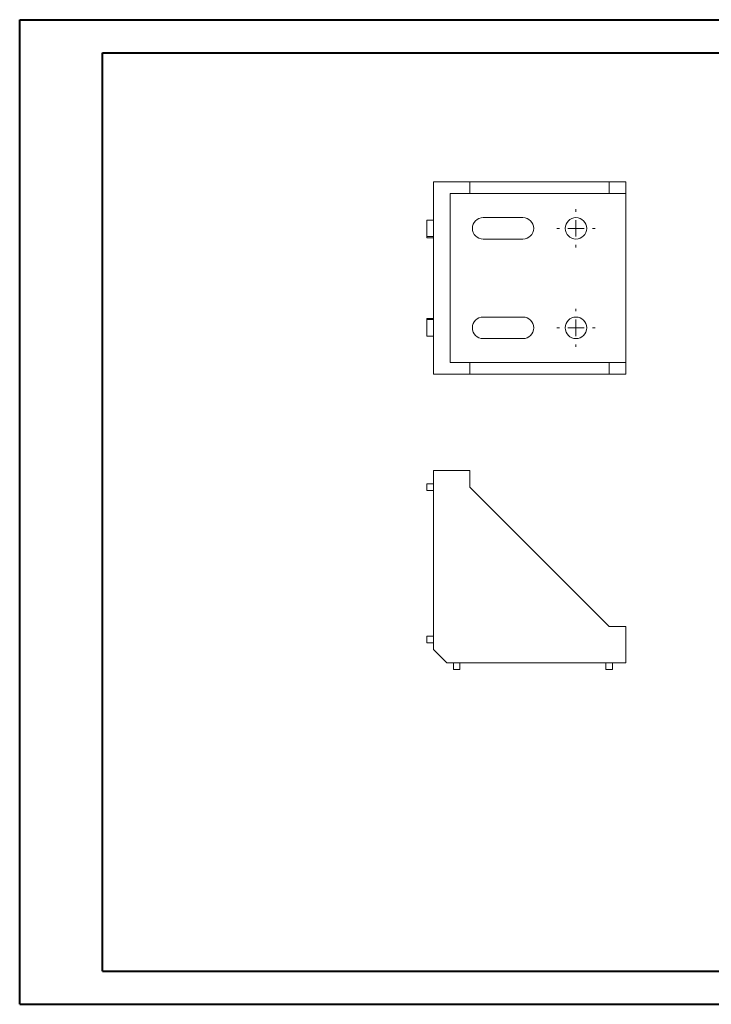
# Model space of a CAD drawing. Header units: millimetres. Extents: x 0 to 420, y 0 to 297.
# Tile 1 of 2: x 0 to 209, y 0 to 297. Entities that reach past the tile are written whole.
import ezdxf

# ---------------------------------------------------------------- set-up
doc = ezdxf.new("R2010")
doc.units = ezdxf.units.MM

# ---------------------------------------------------------------- blocks, each defined once
blk = doc.blocks.new('SW_CENTERMARKSYMBOL_0')
at = {"color": 0, "linetype": 'Continuous', "lineweight": 0}
for p, q in [((0, 5), (0, 5.75)), ((-5, 0), (-5.75, 0)), ((0, 0), (-2.5, 0)), ((0, 0), (0, 2.5)), ((0, 0), (0, -2.5)), ((0, 0), (2.5, 0)), ((5, 0), (5.75, 0)), ((0, -5), (0, -5.75))]:
    blk.add_line(p, q, dxfattribs=at)
blk = doc.blocks.new('SW_CENTERMARKSYMBOL_1')
at = {"color": 0, "linetype": 'Continuous', "lineweight": 0}
for p, q in [((0, 5), (0, 5.75)), ((-5, 0), (-5.75, 0)), ((0, 0), (-2.5, 0)), ((0, 0), (0, 2.5)), ((0, 0), (0, -2.5)), ((0, 0), (2.5, 0)), ((5, 0), (5.75, 0)), ((0, -5), (0, -5.75))]:
    blk.add_line(p, q, dxfattribs=at)

msp = doc.modelspace()

# ---------------------------------------------------------------- linework, layer by layer
at = {"color": 7, "linetype": 'Continuous', "lineweight": 40}
for p, q in [((0.08, 0.21), (0.08, 297.21)), ((0.08, 297.21), (420.08, 297.21)), ((25.08, 10.21), (25.08, 287.21)), ((25.08, 287.21), (410.08, 287.21)), ((25.08, 10.21), (410.08, 10.21)), ((0.08, 0.21), (420.08, 0.21))]:
    msp.add_line(p, q, dxfattribs=at)
at = {"color": 7, "linetype": 'Continuous', "lineweight": 15}
for p, q in [((135.96, 248.27), (124.96, 248.27)), ((124.96, 248.27), (124.96, 190.27)), ((135.96, 244.77), (135.96, 248.27)), ((135.96, 248.27), (177.96, 248.27)), ((177.96, 244.77), (177.96, 248.27)), ((177.96, 248.27), (182.96, 248.27)), ((182.96, 244.77), (182.96, 248.27)), ((129.96, 244.77), (135.96, 244.77)), ((129.96, 244.77), (129.96, 193.77)), ((135.96, 244.77), (177.96, 244.77)), ((177.96, 244.77), (182.96, 244.77)), ((182.96, 244.77), (182.96, 193.77)), ((122.96, 231.77), (122.96, 236.77)), ((122.96, 236.77), (124.96, 236.77)), ((139.96, 237.52), (151.96, 237.52)), ((122.96, 231.77), (124.96, 231.77)), ((122.96, 231.42), (122.96, 231.77)), ((122.96, 231.42), (124.96, 231.42)), ((151.96, 231.02), (139.96, 231.02)), ((122.96, 206.77), (122.96, 207.12)), ((122.96, 207.12), (124.96, 207.12)), ((122.96, 201.77), (122.96, 206.77)), ((122.96, 206.77), (124.96, 206.77)), ((139.96, 207.52), (151.96, 207.52)), ((122.96, 201.77), (124.96, 201.77)), ((151.96, 201.02), (139.96, 201.02)), ((135.96, 193.77), (129.96, 193.77)), ((135.96, 193.77), (135.96, 190.27)), ((177.96, 193.77), (135.96, 193.77)), ((177.96, 193.77), (177.96, 190.27)), ((182.96, 193.77), (177.96, 193.77)), ((182.96, 193.77), (182.96, 190.27)), ((135.96, 190.27), (124.96, 190.27)), ((177.96, 190.27), (135.96, 190.27)), ((182.96, 190.27), (177.96, 190.27)), ((135.96, 161.22), (124.96, 161.22)), ((124.96, 161.22), (124.96, 107.22)), ((135.96, 156.22), (135.96, 161.22)), ((122.96, 155.22), (122.96, 157.22)), ((122.96, 157.22), (124.96, 157.22)), ((122.96, 155.22), (124.96, 155.22)), ((177.96, 114.22), (135.96, 156.22)), ((182.96, 114.22), (177.96, 114.22)), ((182.96, 103.22), (182.96, 114.22)), ((122.96, 109.22), (122.96, 111.22)), ((122.96, 111.22), (124.96, 111.22)), ((122.96, 109.22), (124.96, 109.22)), ((124.96, 107.22), (128.96, 103.22)), ((128.96, 103.22), (182.96, 103.22)), ((130.96, 101.22), (130.96, 103.22)), ((130.96, 101.22), (132.96, 101.22)), ((132.96, 101.22), (132.96, 103.22)), ((176.96, 101.22), (176.96, 103.22)), ((176.96, 101.22), (178.96, 101.22)), ((178.96, 101.22), (178.96, 103.22))]:
    msp.add_line(p, q, dxfattribs=at)
for centre in [(167.96, 234.27), (167.96, 204.27)]:
    msp.add_circle(centre, 3.25, dxfattribs=at)
for centre, start, end in [((139.96, 234.27), 90, 270), ((151.96, 234.27), 270, 90), ((139.96, 204.27), 90, 270), ((151.96, 204.27), 270, 90)]:
    msp.add_arc(centre, 3.25, start, end, dxfattribs=at)

# ---------------------------------------------------------------- block references
at = {"color": 7, "linetype": 'Continuous', "lineweight": 0}
for name, p in [('SW_CENTERMARKSYMBOL_0', (167.96, 234.27)), ('SW_CENTERMARKSYMBOL_1', (167.96, 204.27))]:
    msp.add_blockref(name, p, dxfattribs=at)

doc.saveas('drawing.dxf')
